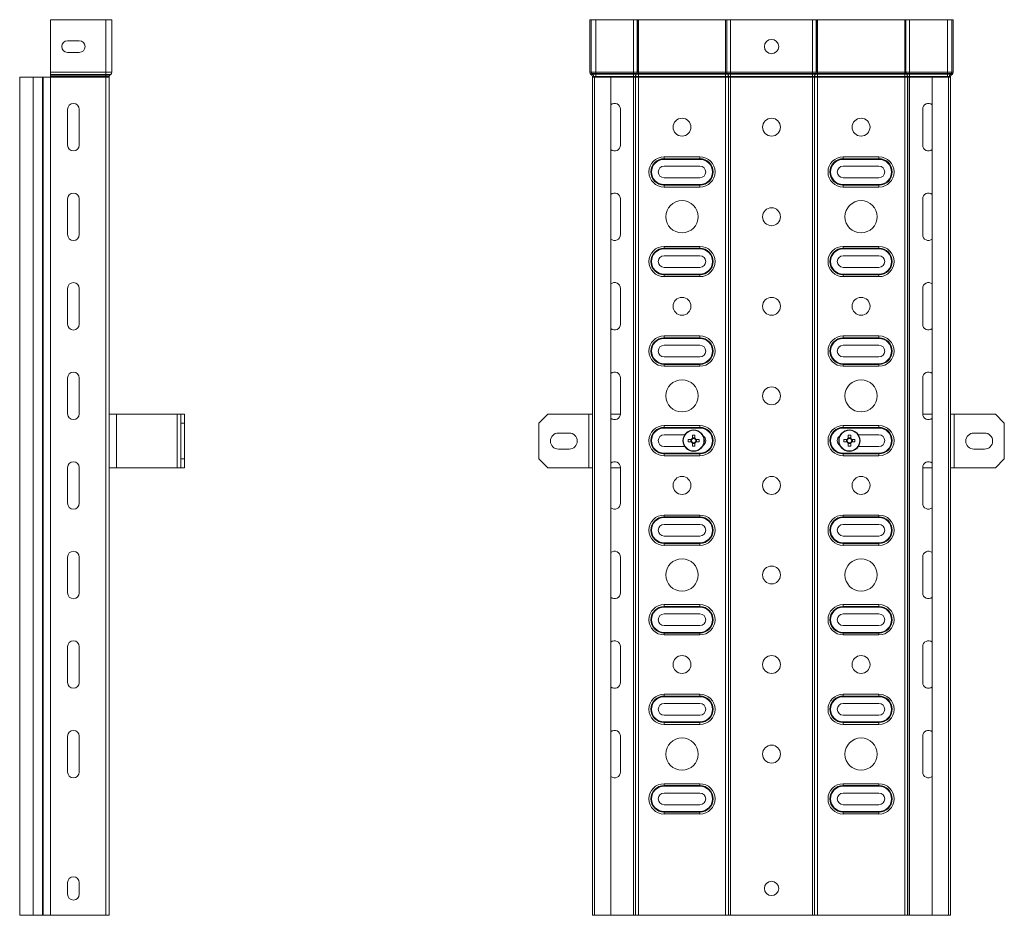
# Model space of a CAD drawing. Header units: millimetres. Extents: x 533 to 1230, y -1291 to 1035.
# Tile 5 of 8: x 676 to 1226, y -666 to -166. Entities that reach past the tile are written whole.
import ezdxf

# ---------------------------------------------------------------- set-up
doc = ezdxf.new("R2010")
doc.units = ezdxf.units.MM

msp = doc.modelspace()

# ---------------------------------------------------------------- linework, layer by layer
at = {"color": 7, "linetype": 'Continuous', "lineweight": 15}
for p, q in [((692.91, -195.76), (692.91, -166.43)), ((692.91, -166.43), (723.85, -166.43)), ((723.85, -195.76), (723.85, -166.43)), ((723.85, -166.43), (727.05, -166.43)), ((727.05, -195.76), (727.05, -166.43)), ((994.84, -166.43), (994.14, -166.43)), ((994.14, -195.76), (994.14, -166.43)), ((994.84, -195.76), (994.84, -166.43)), ((997.34, -166.43), (994.84, -166.43)), ((997.34, -195.76), (997.34, -166.43)), ((1018.43, -166.43), (997.34, -166.43)), ((1018.43, -195.76), (1018.43, -166.43)), ((1020.48, -166.43), (1018.43, -166.43)), ((1020.48, -195.76), (1020.48, -166.43)), ((1020.6, -166.43), (1020.48, -166.43)), ((1020.6, -195.76), (1020.6, -166.43)), ((1021.16, -166.43), (1020.6, -166.43)), ((1021.16, -195.76), (1021.16, -166.43)), ((1069.92, -166.43), (1021.16, -166.43)), ((1069.92, -195.76), (1069.92, -166.43)), ((1070.49, -166.43), (1069.92, -166.43)), ((1070.49, -195.76), (1070.49, -166.43)), ((1070.6, -166.43), (1070.49, -166.43)), ((1070.6, -195.76), (1070.6, -166.43)), ((1072.65, -166.43), (1070.6, -166.43)), ((1072.65, -195.76), (1072.65, -166.43)), ((1118.43, -166.43), (1072.65, -166.43)), ((1118.43, -195.76), (1118.43, -166.43)), ((1120.48, -166.43), (1118.43, -166.43)), ((1120.48, -195.76), (1120.48, -166.43)), ((1120.6, -166.43), (1120.48, -166.43)), ((1120.6, -195.76), (1120.6, -166.43)), ((1121.16, -166.43), (1120.6, -166.43)), ((1121.16, -195.76), (1121.16, -166.43)), ((1169.92, -166.43), (1121.16, -166.43)), ((1169.92, -195.76), (1169.92, -166.43)), ((1170.49, -166.43), (1169.92, -166.43)), ((1170.49, -195.76), (1170.49, -166.43)), ((1170.6, -166.43), (1170.49, -166.43)), ((1170.6, -195.76), (1170.6, -166.43)), ((1172.65, -166.43), (1170.6, -166.43)), ((1172.65, -195.76), (1172.65, -166.43)), ((1193.74, -166.43), (1172.65, -166.43)), ((1193.74, -195.76), (1193.74, -166.43)), ((1196.24, -166.43), (1193.74, -166.43)), ((1196.24, -166.43), (1196.94, -166.43)), ((1196.24, -195.76), (1196.24, -166.43)), ((1196.94, -195.76), (1196.94, -166.43)), ((702.4, -178.18), (708.9, -178.18)), ((708.9, -184.68), (702.4, -184.68)), ((692.91, -196.94), (692.91, -195.76)), ((692.91, -195.76), (723.85, -195.76)), ((692.91, -196.94), (723.85, -196.94)), ((692.91, -197.41), (692.91, -196.94)), ((692.91, -197.41), (723.85, -197.41)), ((692.91, -198.23), (692.91, -197.41)), ((723.85, -196.94), (723.85, -195.76)), ((723.85, -195.76), (727.05, -195.76)), ((723.85, -196.94), (726.53, -196.94)), ((723.85, -197.41), (723.85, -196.94)), ((723.85, -197.41), (726.01, -197.41)), ((723.85, -198.23), (723.85, -197.41)), ((726.01, -197.41), (726.53, -196.94)), ((994.84, -195.76), (994.14, -195.76)), ((995.14, -196.42), (994.67, -196.94)), ((995.18, -197.41), (994.67, -196.94)), ((997.34, -195.76), (994.84, -195.76)), ((995.65, -196.9), (995.14, -196.42)), ((997.34, -196.42), (995.14, -196.42)), ((995.65, -196.9), (995.18, -197.41)), ((997.34, -196.9), (995.65, -196.9)), ((997.34, -196.42), (997.34, -195.76)), ((1018.43, -195.76), (997.34, -195.76)), ((997.34, -196.9), (997.34, -196.42)), ((1018.43, -196.42), (997.34, -196.42)), ((997.34, -198.23), (997.34, -196.9)), ((1018.43, -196.9), (997.34, -196.9)), ((1018.43, -196.42), (1018.43, -195.76)), ((1020.48, -195.76), (1018.43, -195.76)), ((1018.43, -196.9), (1018.43, -196.42)), ((1020.27, -196.42), (1018.43, -196.42)), ((1018.43, -198.23), (1018.43, -196.9)), ((1019.91, -196.9), (1018.43, -196.9)), ((1019.91, -196.9), (1020.27, -196.42)), ((1020.02, -196.9), (1019.91, -196.9)), ((1020.02, -196.9), (1020.39, -196.42)), ((1021.16, -196.9), (1020.02, -196.9)), ((1020.39, -196.42), (1020.27, -196.42)), ((1021.16, -196.42), (1020.39, -196.42)), ((1020.6, -195.76), (1020.48, -195.76)), ((1021.16, -195.76), (1020.6, -195.76)), ((1021.16, -196.42), (1021.16, -195.76)), ((1069.92, -195.76), (1021.16, -195.76)), ((1021.16, -196.9), (1021.16, -196.42)), ((1069.92, -196.42), (1021.16, -196.42)), ((1021.16, -198.23), (1021.16, -196.9)), ((1069.92, -196.9), (1021.16, -196.9)), ((1069.92, -196.42), (1069.92, -195.76)), ((1070.49, -195.76), (1069.92, -195.76)), ((1069.92, -196.9), (1069.92, -196.42)), ((1070.7, -196.42), (1069.92, -196.42)), ((1069.92, -198.23), (1069.92, -196.9)), ((1071.06, -196.9), (1069.92, -196.9)), ((1070.6, -195.76), (1070.49, -195.76)), ((1072.65, -195.76), (1070.6, -195.76)), ((1071.06, -196.9), (1070.7, -196.42)), ((1070.81, -196.42), (1070.7, -196.42)), ((1071.18, -196.9), (1070.81, -196.42)), ((1072.65, -196.42), (1070.81, -196.42)), ((1071.18, -196.9), (1071.06, -196.9)), ((1072.65, -196.9), (1071.18, -196.9)), ((1072.65, -196.42), (1072.65, -195.76)), ((1118.43, -195.76), (1072.65, -195.76)), ((1072.65, -196.9), (1072.65, -196.42)), ((1118.43, -196.42), (1072.65, -196.42)), ((1072.65, -198.23), (1072.65, -196.9)), ((1118.43, -196.9), (1072.65, -196.9)), ((1118.43, -196.42), (1118.43, -195.76)), ((1120.48, -195.76), (1118.43, -195.76)), ((1118.43, -196.9), (1118.43, -196.42)), ((1120.27, -196.42), (1118.43, -196.42)), ((1118.43, -198.23), (1118.43, -196.9)), ((1119.91, -196.9), (1118.43, -196.9)), ((1119.91, -196.9), (1120.27, -196.42)), ((1120.02, -196.9), (1119.91, -196.9)), ((1120.02, -196.9), (1120.39, -196.42)), ((1121.16, -196.9), (1120.02, -196.9)), ((1120.39, -196.42), (1120.27, -196.42)), ((1121.16, -196.42), (1120.39, -196.42)), ((1120.6, -195.76), (1120.48, -195.76)), ((1121.16, -195.76), (1120.6, -195.76)), ((1121.16, -196.42), (1121.16, -195.76)), ((1169.92, -195.76), (1121.16, -195.76)), ((1121.16, -196.9), (1121.16, -196.42)), ((1169.92, -196.42), (1121.16, -196.42)), ((1121.16, -198.23), (1121.16, -196.9)), ((1169.92, -196.9), (1121.16, -196.9)), ((1169.92, -196.42), (1169.92, -195.76)), ((1170.49, -195.76), (1169.92, -195.76)), ((1169.92, -196.9), (1169.92, -196.42)), ((1170.7, -196.42), (1169.92, -196.42)), ((1169.92, -198.23), (1169.92, -196.9)), ((1171.06, -196.9), (1169.92, -196.9)), ((1170.6, -195.76), (1170.49, -195.76)), ((1172.65, -195.76), (1170.6, -195.76)), ((1171.06, -196.9), (1170.7, -196.42)), ((1170.81, -196.42), (1170.7, -196.42)), ((1171.18, -196.9), (1170.81, -196.42)), ((1172.65, -196.42), (1170.81, -196.42)), ((1171.18, -196.9), (1171.06, -196.9)), ((1172.65, -196.9), (1171.18, -196.9)), ((1172.65, -196.42), (1172.65, -195.76)), ((1193.74, -195.76), (1172.65, -195.76)), ((1172.65, -196.9), (1172.65, -196.42)), ((1193.74, -196.42), (1172.65, -196.42)), ((1172.65, -198.23), (1172.65, -196.9)), ((1193.74, -196.9), (1172.65, -196.9)), ((1196.24, -195.76), (1193.74, -195.76)), ((1193.74, -196.42), (1193.74, -195.76)), ((1195.95, -196.42), (1193.74, -196.42)), ((1193.74, -196.9), (1193.74, -196.42)), ((1193.74, -198.23), (1193.74, -196.9)), ((1195.43, -196.9), (1193.74, -196.9)), ((1195.43, -196.9), (1195.95, -196.42)), ((1195.43, -196.9), (1195.9, -197.41)), ((1195.9, -197.41), (1196.42, -196.94)), ((1195.95, -196.42), (1196.42, -196.94)), ((1196.24, -195.76), (1196.94, -195.76)), ((675.65, -198.43), (675.65, -666.43)), ((675.65, -198.43), (683.11, -198.43)), ((683.11, -198.43), (683.11, -666.43)), ((683.11, -198.43), (688.41, -198.43)), ((688.41, -198.43), (688.41, -666.43)), ((688.41, -198.43), (688.78, -198.43)), ((688.78, -198.43), (688.78, -666.43)), ((688.78, -198.43), (692.91, -198.43)), ((692.91, -198.23), (723.85, -198.23)), ((692.91, -198.43), (692.91, -198.23)), ((692.91, -198.43), (723.85, -198.43)), ((692.91, -198.43), (692.91, -666.43)), ((723.85, -198.23), (725.65, -198.23)), ((723.85, -198.43), (723.85, -198.23)), ((723.85, -198.43), (725.65, -198.43)), ((723.85, -198.43), (723.85, -666.43)), ((725.65, -198.43), (725.65, -198.23)), ((725.65, -198.43), (725.65, -666.43)), ((995.54, -198.43), (995.54, -198.23)), ((996.24, -198.23), (995.54, -198.23)), ((995.54, -198.43), (995.54, -666.43)), ((995.54, -198.43), (996.67, -198.43)), ((996.24, -198.43), (996.24, -198.23)), ((997.34, -198.23), (996.24, -198.23)), ((996.67, -198.43), (996.67, -666.43)), ((996.67, -198.43), (1005.77, -198.43)), ((997.34, -198.43), (997.34, -198.23)), ((1018.43, -198.23), (997.34, -198.23)), ((1005.77, -666.43), (1005.77, -198.43)), ((1018.43, -198.43), (1005.77, -198.43)), ((1019.49, -198.23), (1018.43, -198.23)), ((1018.43, -198.43), (1018.43, -198.23)), ((1019.49, -198.43), (1018.43, -198.43)), ((1018.43, -198.43), (1018.43, -666.43)), ((1019.61, -198.23), (1019.49, -198.23)), ((1019.49, -198.43), (1019.49, -198.23)), ((1019.61, -198.43), (1019.49, -198.43)), ((1019.49, -198.43), (1019.49, -666.43)), ((1021.16, -198.23), (1019.61, -198.23)), ((1019.61, -198.43), (1019.61, -198.23)), ((1021.16, -198.43), (1019.61, -198.43)), ((1019.61, -198.43), (1019.61, -666.43)), ((1069.92, -198.23), (1021.16, -198.23)), ((1021.16, -198.43), (1021.16, -198.23)), ((1069.92, -198.43), (1021.16, -198.43)), ((1021.16, -198.43), (1021.16, -666.43)), ((1071.48, -198.23), (1069.92, -198.23)), ((1069.92, -198.43), (1069.92, -198.23)), ((1071.48, -198.43), (1069.92, -198.43)), ((1069.92, -198.43), (1069.92, -666.43)), ((1071.48, -198.43), (1071.48, -198.23)), ((1071.59, -198.23), (1071.48, -198.23)), ((1071.59, -198.43), (1071.48, -198.43)), ((1071.48, -198.43), (1071.48, -666.43)), ((1071.59, -198.43), (1071.59, -198.23)), ((1072.65, -198.23), (1071.59, -198.23)), ((1072.65, -198.43), (1071.59, -198.43)), ((1071.59, -198.43), (1071.59, -666.43)), ((1072.65, -198.43), (1072.65, -198.23)), ((1118.43, -198.23), (1072.65, -198.23)), ((1118.43, -198.43), (1072.65, -198.43)), ((1072.65, -198.43), (1072.65, -666.43)), ((1119.49, -198.23), (1118.43, -198.23)), ((1118.43, -198.43), (1118.43, -198.23)), ((1119.49, -198.43), (1118.43, -198.43)), ((1118.43, -198.43), (1118.43, -666.43)), ((1119.61, -198.23), (1119.49, -198.23)), ((1119.49, -198.43), (1119.49, -198.23)), ((1119.61, -198.43), (1119.49, -198.43)), ((1119.49, -198.43), (1119.49, -666.43)), ((1121.16, -198.23), (1119.61, -198.23)), ((1119.61, -198.43), (1119.61, -198.23)), ((1121.16, -198.43), (1119.61, -198.43)), ((1119.61, -198.43), (1119.61, -666.43)), ((1169.92, -198.23), (1121.16, -198.23)), ((1121.16, -198.43), (1121.16, -198.23)), ((1169.92, -198.43), (1121.16, -198.43)), ((1121.16, -198.43), (1121.16, -666.43)), ((1171.48, -198.23), (1169.92, -198.23)), ((1169.92, -198.43), (1169.92, -198.23)), ((1171.48, -198.43), (1169.92, -198.43)), ((1169.92, -198.43), (1169.92, -666.43)), ((1171.48, -198.43), (1171.48, -198.23)), ((1171.59, -198.23), (1171.48, -198.23)), ((1171.59, -198.43), (1171.48, -198.43)), ((1171.48, -198.43), (1171.48, -666.43)), ((1171.59, -198.43), (1171.59, -198.23)), ((1172.65, -198.23), (1171.59, -198.23)), ((1172.65, -198.43), (1171.59, -198.43)), ((1171.59, -198.43), (1171.59, -666.43)), ((1172.65, -198.43), (1172.65, -198.23)), ((1193.74, -198.23), (1172.65, -198.23)), ((1185.32, -198.43), (1172.65, -198.43)), ((1172.65, -198.43), (1172.65, -666.43)), ((1185.32, -198.43), (1185.32, -666.43)), ((1185.32, -198.43), (1194.42, -198.43)), ((1193.74, -198.43), (1193.74, -198.23)), ((1194.84, -198.23), (1193.74, -198.23)), ((1194.42, -666.43), (1194.42, -198.43)), ((1194.42, -198.43), (1195.54, -198.43)), ((1194.84, -198.23), (1195.54, -198.23)), ((1194.84, -198.43), (1194.84, -198.23)), ((1195.54, -198.43), (1195.54, -198.23)), ((1195.54, -198.43), (1195.54, -666.43)), ((702.4, -236.43), (702.4, -216.43)), ((708.9, -216.43), (708.9, -236.43)), ((1011.14, -236.43), (1011.14, -216.43)), ((1179.95, -216.43), (1179.95, -236.43)), ((1035.54, -242.98), (1055.54, -242.98)), ((1035.54, -242.98), (1035.54, -244.02)), ((1035.54, -244.02), (1055.54, -244.02)), ((1035.54, -244.02), (1035.54, -244.39)), ((1055.54, -244.39), (1035.54, -244.39)), ((1055.54, -242.98), (1055.54, -244.02)), ((1055.54, -244.02), (1055.54, -244.39)), ((1135.54, -242.98), (1155.54, -242.98)), ((1135.54, -242.98), (1135.54, -244.02)), ((1135.54, -244.02), (1155.54, -244.02)), ((1135.54, -244.02), (1135.54, -244.39)), ((1155.54, -244.39), (1135.54, -244.39)), ((1155.54, -242.98), (1155.54, -244.02)), ((1155.54, -244.02), (1155.54, -244.39)), ((1055.54, -248.18), (1035.54, -248.18)), ((1155.54, -248.18), (1135.54, -248.18)), ((1035.54, -254.68), (1055.54, -254.68)), ((1135.54, -254.68), (1155.54, -254.68)), ((1035.54, -258.46), (1035.54, -258.83)), ((1035.54, -258.46), (1055.54, -258.46)), ((1035.54, -258.83), (1035.54, -259.87)), ((1055.54, -258.83), (1035.54, -258.83)), ((1055.54, -259.87), (1035.54, -259.87)), ((1055.54, -258.46), (1055.54, -258.83)), ((1055.54, -258.83), (1055.54, -259.87)), ((1135.54, -258.46), (1135.54, -258.83)), ((1135.54, -258.46), (1155.54, -258.46)), ((1135.54, -258.83), (1135.54, -259.87)), ((1155.54, -258.83), (1135.54, -258.83)), ((1155.54, -259.87), (1135.54, -259.87)), ((1155.54, -258.46), (1155.54, -258.83)), ((1155.54, -258.83), (1155.54, -259.87)), ((702.4, -286.43), (702.4, -266.43)), ((708.9, -266.43), (708.9, -286.43)), ((1011.14, -286.43), (1011.14, -266.43)), ((1179.95, -266.43), (1179.95, -286.43)), ((1035.54, -292.98), (1055.54, -292.98)), ((1035.54, -292.98), (1035.54, -294.02)), ((1035.54, -294.02), (1055.54, -294.02)), ((1035.54, -294.02), (1035.54, -294.39)), ((1055.54, -294.39), (1035.54, -294.39)), ((1055.54, -292.98), (1055.54, -294.02)), ((1055.54, -294.02), (1055.54, -294.39)), ((1135.54, -292.98), (1155.54, -292.98)), ((1135.54, -292.98), (1135.54, -294.02)), ((1135.54, -294.02), (1155.54, -294.02)), ((1135.54, -294.02), (1135.54, -294.39)), ((1155.54, -294.39), (1135.54, -294.39)), ((1155.54, -292.98), (1155.54, -294.02)), ((1155.54, -294.02), (1155.54, -294.39)), ((1055.54, -298.18), (1035.54, -298.18)), ((1155.54, -298.18), (1135.54, -298.18)), ((1035.54, -304.68), (1055.54, -304.68)), ((1135.54, -304.68), (1155.54, -304.68)), ((1035.54, -308.46), (1035.54, -308.83)), ((1035.54, -308.46), (1055.54, -308.46)), ((1035.54, -308.83), (1035.54, -309.87)), ((1055.54, -308.83), (1035.54, -308.83)), ((1055.54, -309.87), (1035.54, -309.87)), ((1055.54, -308.46), (1055.54, -308.83)), ((1055.54, -308.83), (1055.54, -309.87)), ((1135.54, -308.46), (1155.54, -308.46)), ((1135.54, -308.46), (1135.54, -308.83)), ((1135.54, -308.83), (1135.54, -309.87)), ((1155.54, -308.83), (1135.54, -308.83)), ((1155.54, -309.87), (1135.54, -309.87)), ((1155.54, -308.46), (1155.54, -308.83)), ((1155.54, -308.83), (1155.54, -309.87)), ((702.4, -336.43), (702.4, -316.43)), ((708.9, -316.43), (708.9, -336.43)), ((1011.14, -336.43), (1011.14, -316.43)), ((1179.95, -316.43), (1179.95, -336.43)), ((1035.54, -342.98), (1055.54, -342.98)), ((1035.54, -342.98), (1035.54, -344.02)), ((1035.54, -344.02), (1055.54, -344.02)), ((1035.54, -344.02), (1035.54, -344.39)), ((1055.54, -344.39), (1035.54, -344.39)), ((1055.54, -342.98), (1055.54, -344.02)), ((1055.54, -344.02), (1055.54, -344.39)), ((1135.54, -342.98), (1155.54, -342.98)), ((1135.54, -342.98), (1135.54, -344.02)), ((1135.54, -344.02), (1155.54, -344.02)), ((1135.54, -344.02), (1135.54, -344.39)), ((1155.54, -344.39), (1135.54, -344.39)), ((1155.54, -342.98), (1155.54, -344.02)), ((1155.54, -344.02), (1155.54, -344.39)), ((1055.54, -348.18), (1035.54, -348.18)), ((1155.54, -348.18), (1135.54, -348.18)), ((1035.54, -354.68), (1055.54, -354.68)), ((1135.54, -354.68), (1155.54, -354.68)), ((1035.54, -358.46), (1035.54, -358.83)), ((1035.54, -358.46), (1055.54, -358.46)), ((1035.54, -358.83), (1035.54, -359.87)), ((1055.54, -358.83), (1035.54, -358.83)), ((1055.54, -359.87), (1035.54, -359.87)), ((1055.54, -358.46), (1055.54, -358.83)), ((1055.54, -358.83), (1055.54, -359.87)), ((1135.54, -358.46), (1155.54, -358.46)), ((1135.54, -358.46), (1135.54, -358.83)), ((1135.54, -358.83), (1135.54, -359.87)), ((1155.54, -358.83), (1135.54, -358.83)), ((1155.54, -359.87), (1135.54, -359.87)), ((1155.54, -358.46), (1155.54, -358.83)), ((1155.54, -358.83), (1155.54, -359.87)), ((702.4, -386.43), (702.4, -366.43)), ((708.9, -366.43), (708.9, -386.43)), ((1011.14, -386.43), (1011.14, -366.43)), ((1179.95, -366.43), (1179.95, -386.43)), ((725.65, -386.68), (729.65, -386.68)), ((729.65, -416.68), (729.65, -386.68)), ((729.65, -386.68), (763.65, -386.68)), ((763.65, -416.68), (763.65, -386.68)), ((763.65, -386.68), (765.65, -386.68)), ((765.65, -386.68), (767.65, -386.68)), ((765.65, -391.68), (765.65, -386.68)), ((767.65, -386.68), (767.65, -391.68)), ((970.54, -386.68), (965.54, -391.68)), ((970.54, -386.68), (993.54, -386.68)), ((993.54, -416.68), (993.54, -386.68)), ((993.54, -386.68), (995.54, -386.68)), ((1005.77, -386.68), (1011.13, -386.68)), ((1179.96, -386.68), (1185.32, -386.68)), ((1195.54, -386.68), (1197.54, -386.68)), ((1197.54, -416.68), (1197.54, -386.68)), ((1197.54, -386.68), (1220.54, -386.68)), ((1225.54, -391.68), (1220.54, -386.68)), ((767.65, -391.68), (765.65, -391.68)), ((765.65, -411.68), (765.65, -391.68)), ((767.65, -411.68), (767.65, -391.68)), ((965.54, -411.68), (965.54, -391.68)), ((1035.54, -392.98), (1055.54, -392.98)), ((1035.54, -392.98), (1035.54, -394.02)), ((1035.54, -394.02), (1055.54, -394.02)), ((1035.54, -394.02), (1035.54, -394.39)), ((1055.54, -394.39), (1035.54, -394.39)), ((1055.54, -392.98), (1055.54, -394.02)), ((1055.54, -394.02), (1055.54, -394.39)), ((1135.54, -392.98), (1155.54, -392.98)), ((1135.54, -392.98), (1135.54, -394.02)), ((1135.54, -394.02), (1155.54, -394.02)), ((1135.54, -394.02), (1135.54, -394.39)), ((1155.54, -394.39), (1135.54, -394.39)), ((1155.54, -392.98), (1155.54, -394.02)), ((1155.54, -394.02), (1155.54, -394.39)), ((1225.54, -411.68), (1225.54, -391.68)), ((982.54, -397.18), (976.54, -397.18)), ((1047, -398.18), (1035.54, -398.18)), ((1050.71, -400.72), (1048.95, -400.72)), ((1050.42, -400.72), (1050.42, -402.14)), ((1051.33, -398.33), (1051.33, -400.09)), ((1052.75, -399.8), (1051.33, -399.8)), ((1052.75, -400.09), (1052.75, -398.33)), ((1055.14, -400.72), (1053.38, -400.72)), ((1053.67, -402.14), (1053.67, -400.72)), ((1137.71, -400.72), (1135.95, -400.72)), ((1137.42, -400.72), (1137.42, -402.14)), ((1138.33, -398.33), (1138.33, -400.09)), ((1139.75, -399.8), (1138.33, -399.8)), ((1139.75, -400.09), (1139.75, -398.33)), ((1142.14, -400.72), (1140.38, -400.72)), ((1140.67, -402.14), (1140.67, -400.72)), ((1155.54, -398.18), (1144.09, -398.18)), ((1214.54, -397.18), (1208.54, -397.18)), ((976.54, -406.18), (982.54, -406.18)), ((1035.54, -404.68), (1047, -404.68)), ((1048.95, -402.14), (1050.71, -402.14)), ((1051.33, -402.76), (1051.33, -404.52)), ((1051.33, -403.05), (1052.75, -403.05)), ((1052.75, -404.52), (1052.75, -402.76)), ((1053.38, -402.14), (1055.14, -402.14)), ((1135.95, -402.14), (1137.71, -402.14)), ((1138.33, -402.76), (1138.33, -404.52)), ((1138.33, -403.05), (1139.75, -403.05)), ((1139.75, -404.52), (1139.75, -402.76)), ((1140.38, -402.14), (1142.14, -402.14)), ((1144.09, -404.68), (1155.54, -404.68)), ((1208.54, -406.18), (1214.54, -406.18)), ((765.65, -411.68), (767.65, -411.68)), ((765.65, -416.68), (765.65, -411.68)), ((767.65, -411.68), (767.65, -416.68)), ((965.54, -411.68), (970.54, -416.68)), ((1035.54, -408.46), (1055.54, -408.46)), ((1035.54, -408.46), (1035.54, -408.83)), ((1035.54, -408.83), (1035.54, -409.87)), ((1055.54, -408.83), (1035.54, -408.83)), ((1055.54, -409.87), (1035.54, -409.87)), ((1055.54, -408.46), (1055.54, -408.83)), ((1055.54, -408.83), (1055.54, -409.87)), ((1135.54, -408.46), (1155.54, -408.46)), ((1135.54, -408.46), (1135.54, -408.83)), ((1135.54, -408.83), (1135.54, -409.87)), ((1155.54, -408.83), (1135.54, -408.83)), ((1155.54, -409.87), (1135.54, -409.87)), ((1155.54, -408.46), (1155.54, -408.83)), ((1155.54, -408.83), (1155.54, -409.87)), ((1220.54, -416.68), (1225.54, -411.68)), ((702.4, -436.43), (702.4, -416.43)), ((708.9, -416.43), (708.9, -436.43)), ((725.65, -416.68), (729.65, -416.68)), ((729.65, -416.68), (763.65, -416.68)), ((763.65, -416.68), (765.65, -416.68)), ((767.65, -416.68), (765.65, -416.68)), ((970.54, -416.68), (993.54, -416.68)), ((993.54, -416.68), (995.54, -416.68)), ((1005.77, -416.68), (1011.14, -416.68)), ((1011.14, -436.43), (1011.14, -416.43)), ((1179.95, -416.43), (1179.95, -436.43)), ((1179.95, -416.68), (1185.32, -416.68)), ((1195.54, -416.68), (1197.54, -416.68)), ((1197.54, -416.68), (1220.54, -416.68)), ((1035.54, -442.98), (1055.54, -442.98)), ((1035.54, -442.98), (1035.54, -444.02)), ((1035.54, -444.02), (1055.54, -444.02)), ((1035.54, -444.02), (1035.54, -444.39)), ((1055.54, -444.39), (1035.54, -444.39)), ((1055.54, -442.98), (1055.54, -444.02)), ((1055.54, -444.02), (1055.54, -444.39)), ((1135.54, -442.98), (1155.54, -442.98)), ((1135.54, -442.98), (1135.54, -444.02)), ((1135.54, -444.02), (1155.54, -444.02)), ((1135.54, -444.02), (1135.54, -444.39)), ((1155.54, -444.39), (1135.54, -444.39)), ((1155.54, -442.98), (1155.54, -444.02)), ((1155.54, -444.02), (1155.54, -444.39)), ((1055.54, -448.18), (1035.54, -448.18)), ((1155.54, -448.18), (1135.54, -448.18)), ((1035.54, -454.68), (1055.54, -454.68)), ((1135.54, -454.68), (1155.54, -454.68)), ((1035.54, -458.46), (1055.54, -458.46)), ((1035.54, -458.46), (1035.54, -458.83)), ((1035.54, -458.83), (1035.54, -459.87)), ((1055.54, -458.83), (1035.54, -458.83)), ((1055.54, -459.87), (1035.54, -459.87)), ((1055.54, -458.46), (1055.54, -458.83)), ((1055.54, -458.83), (1055.54, -459.87)), ((1135.54, -458.46), (1155.54, -458.46)), ((1135.54, -458.46), (1135.54, -458.83)), ((1135.54, -458.83), (1135.54, -459.87)), ((1155.54, -458.83), (1135.54, -458.83)), ((1155.54, -459.87), (1135.54, -459.87)), ((1155.54, -458.46), (1155.54, -458.83)), ((1155.54, -458.83), (1155.54, -459.87)), ((702.4, -486.43), (702.4, -466.43)), ((708.9, -466.43), (708.9, -486.43)), ((1011.14, -486.43), (1011.14, -466.43)), ((1179.95, -466.43), (1179.95, -486.43)), ((1035.54, -492.98), (1055.54, -492.98)), ((1035.54, -492.98), (1035.54, -494.02)), ((1035.54, -494.02), (1055.54, -494.02)), ((1035.54, -494.02), (1035.54, -494.39)), ((1055.54, -494.39), (1035.54, -494.39)), ((1055.54, -492.98), (1055.54, -494.02)), ((1055.54, -494.02), (1055.54, -494.39)), ((1135.54, -492.98), (1155.54, -492.98)), ((1135.54, -492.98), (1135.54, -494.02)), ((1135.54, -494.02), (1155.54, -494.02)), ((1135.54, -494.02), (1135.54, -494.39)), ((1155.54, -494.39), (1135.54, -494.39)), ((1155.54, -492.98), (1155.54, -494.02)), ((1155.54, -494.02), (1155.54, -494.39)), ((1055.54, -498.18), (1035.54, -498.18)), ((1155.54, -498.18), (1135.54, -498.18)), ((1035.54, -504.68), (1055.54, -504.68)), ((1135.54, -504.68), (1155.54, -504.68)), ((1035.54, -508.46), (1055.54, -508.46)), ((1035.54, -508.46), (1035.54, -508.83)), ((1035.54, -508.83), (1035.54, -509.87)), ((1055.54, -508.83), (1035.54, -508.83)), ((1055.54, -509.87), (1035.54, -509.87)), ((1055.54, -508.46), (1055.54, -508.83)), ((1055.54, -508.83), (1055.54, -509.87)), ((1135.54, -508.46), (1155.54, -508.46)), ((1135.54, -508.46), (1135.54, -508.83)), ((1135.54, -508.83), (1135.54, -509.87)), ((1155.54, -508.83), (1135.54, -508.83)), ((1155.54, -509.87), (1135.54, -509.87)), ((1155.54, -508.46), (1155.54, -508.83)), ((1155.54, -508.83), (1155.54, -509.87)), ((702.4, -536.43), (702.4, -516.43)), ((708.9, -516.43), (708.9, -536.43)), ((1011.14, -536.43), (1011.14, -516.43)), ((1179.95, -516.43), (1179.95, -536.43)), ((1035.54, -542.98), (1055.54, -542.98)), ((1035.54, -542.98), (1035.54, -544.02)), ((1035.54, -544.02), (1055.54, -544.02)), ((1035.54, -544.02), (1035.54, -544.39)), ((1055.54, -542.98), (1055.54, -544.02)), ((1055.54, -544.02), (1055.54, -544.39)), ((1135.54, -542.98), (1155.54, -542.98)), ((1135.54, -542.98), (1135.54, -544.02)), ((1135.54, -544.02), (1155.54, -544.02)), ((1135.54, -544.02), (1135.54, -544.39)), ((1155.54, -542.98), (1155.54, -544.02)), ((1155.54, -544.02), (1155.54, -544.39)), ((1055.54, -544.39), (1035.54, -544.39)), ((1055.54, -548.18), (1035.54, -548.18)), ((1155.54, -544.39), (1135.54, -544.39)), ((1155.54, -548.18), (1135.54, -548.18)), ((1035.54, -554.68), (1055.54, -554.68)), ((1135.54, -554.68), (1155.54, -554.68)), ((1035.54, -558.46), (1055.54, -558.46)), ((1035.54, -558.46), (1035.54, -558.83)), ((1035.54, -558.83), (1035.54, -559.87)), ((1055.54, -558.83), (1035.54, -558.83)), ((1055.54, -559.87), (1035.54, -559.87)), ((1055.54, -558.46), (1055.54, -558.83)), ((1055.54, -558.83), (1055.54, -559.87)), ((1135.54, -558.46), (1135.54, -558.83)), ((1135.54, -558.46), (1155.54, -558.46)), ((1135.54, -558.83), (1135.54, -559.87)), ((1155.54, -558.83), (1135.54, -558.83)), ((1155.54, -559.87), (1135.54, -559.87)), ((1155.54, -558.46), (1155.54, -558.83)), ((1155.54, -558.83), (1155.54, -559.87)), ((702.4, -586.43), (702.4, -566.43)), ((708.9, -566.43), (708.9, -586.43)), ((1011.14, -586.43), (1011.14, -566.43)), ((1179.95, -566.43), (1179.95, -586.43)), ((1035.54, -592.98), (1055.54, -592.98)), ((1035.54, -592.98), (1035.54, -594.02)), ((1055.54, -592.98), (1055.54, -594.02)), ((1135.54, -592.98), (1155.54, -592.98)), ((1135.54, -592.98), (1135.54, -594.02)), ((1155.54, -592.98), (1155.54, -594.02)), ((1035.54, -594.02), (1055.54, -594.02)), ((1035.54, -594.02), (1035.54, -594.39)), ((1055.54, -594.39), (1035.54, -594.39)), ((1055.54, -598.18), (1035.54, -598.18)), ((1055.54, -594.02), (1055.54, -594.39)), ((1135.54, -594.02), (1155.54, -594.02)), ((1135.54, -594.02), (1135.54, -594.39)), ((1155.54, -594.39), (1135.54, -594.39)), ((1155.54, -598.18), (1135.54, -598.18)), ((1155.54, -594.02), (1155.54, -594.39)), ((1035.54, -604.68), (1055.54, -604.68)), ((1135.54, -604.68), (1155.54, -604.68)), ((1035.54, -608.46), (1055.54, -608.46)), ((1035.54, -608.46), (1035.54, -608.83)), ((1035.54, -608.83), (1035.54, -609.87)), ((1055.54, -608.83), (1035.54, -608.83)), ((1055.54, -609.87), (1035.54, -609.87)), ((1055.54, -608.46), (1055.54, -608.83)), ((1055.54, -608.83), (1055.54, -609.87)), ((1135.54, -608.46), (1155.54, -608.46)), ((1135.54, -608.46), (1135.54, -608.83)), ((1135.54, -608.83), (1135.54, -609.87)), ((1155.54, -608.83), (1135.54, -608.83)), ((1155.54, -609.87), (1135.54, -609.87)), ((1155.54, -608.46), (1155.54, -608.83)), ((1155.54, -608.83), (1155.54, -609.87)), ((702.4, -654.68), (702.4, -648.18)), ((708.9, -648.18), (708.9, -654.68)), ((675.65, -666.43), (683.11, -666.43)), ((683.11, -666.43), (688.41, -666.43)), ((688.41, -666.43), (688.78, -666.43)), ((688.78, -666.43), (692.91, -666.43)), ((692.91, -666.43), (723.85, -666.43)), ((723.85, -666.43), (725.65, -666.43)), ((995.54, -666.43), (996.67, -666.43)), ((996.67, -666.43), (1005.77, -666.43)), ((1018.43, -666.43), (1005.77, -666.43)), ((1019.49, -666.43), (1018.43, -666.43)), ((1019.61, -666.43), (1019.49, -666.43)), ((1021.16, -666.43), (1019.61, -666.43)), ((1069.92, -666.43), (1021.16, -666.43)), ((1071.48, -666.43), (1069.92, -666.43)), ((1071.59, -666.43), (1071.48, -666.43)), ((1072.65, -666.43), (1071.59, -666.43)), ((1118.43, -666.43), (1072.65, -666.43)), ((1119.49, -666.43), (1118.43, -666.43)), ((1119.61, -666.43), (1119.49, -666.43)), ((1121.16, -666.43), (1119.61, -666.43)), ((1169.92, -666.43), (1121.16, -666.43)), ((1171.48, -666.43), (1169.92, -666.43)), ((1171.59, -666.43), (1171.48, -666.43)), ((1172.65, -666.43), (1171.59, -666.43)), ((1185.32, -666.43), (1172.65, -666.43)), ((1185.32, -666.43), (1194.42, -666.43)), ((1194.42, -666.43), (1195.54, -666.43))]:
    msp.add_line(p, q, dxfattribs=at)
for centre, radius in [((1095.54, -181.43), 4), ((1045.54, -226.43), 5), ((1095.54, -226.43), 5), ((1145.54, -226.43), 5), ((1045.54, -276.43), 9), ((1145.54, -276.43), 9), ((1095.54, -276.43), 5), ((1045.54, -326.43), 5), ((1095.54, -326.43), 5), ((1145.54, -326.43), 5), ((1045.54, -376.43), 9), ((1145.54, -376.43), 9), ((1095.54, -376.43), 5), ((1052.04, -401.43), 6), ((1052.04, -401.43), 5.77), ((1139.04, -401.43), 6), ((1139.04, -401.43), 5.77), ((1045.54, -426.43), 5), ((1095.54, -426.43), 5), ((1145.54, -426.43), 5), ((1045.54, -476.43), 9), ((1095.54, -476.43), 5), ((1145.54, -476.43), 9), ((1045.54, -526.43), 5), ((1095.54, -526.43), 5), ((1145.54, -526.43), 5), ((1045.54, -576.43), 9), ((1095.54, -576.43), 5), ((1145.54, -576.43), 9), ((1095.54, -651.43), 4)]:
    msp.add_circle(centre, radius, dxfattribs=at)
for centre, radius, start, end in [((702.4, -181.43), 3.25, 90, 270), ((708.9, -181.43), 3.25, 270, 90), ((726.75, -198.23), 1.1, 132.3141, 180), ((725.45, -195.76), 1.6, 312.3141, 0), ((995.74, -195.76), 1.6, 180, 227.6859), ((995.74, -195.76), 0.9, 180, 227.6859), ((994.44, -198.23), 1.1, 0, 47.6859), ((994.44, -198.23), 1.8, 0, 47.6859), ((1021.68, -198.18), 2.19, 144.0971, 181.1949), ((1021.8, -198.18), 2.19, 144.0979, 181.1941), ((1019.39, -195.78), 1.1, 324.0981, 1.1936), ((1019.5, -195.78), 1.1, 324.0947, 1.1969), ((1071.58, -195.78), 1.1, 178.8079, 215.9016), ((1071.7, -195.78), 1.1, 178.8047, 215.9036), ((1069.29, -198.18), 2.19, 358.8065, 35.9021), ((1069.4, -198.18), 2.19, 358.8055, 35.9025), ((1121.68, -198.18), 2.19, 144.0971, 181.1943), ((1121.8, -198.18), 2.19, 144.0975, 181.1945), ((1119.39, -195.78), 1.1, 324.0963, 1.1941), ((1119.5, -195.78), 1.1, 324.0963, 1.1941), ((1171.58, -195.78), 1.1, 178.8057, 215.9032), ((1171.7, -195.78), 1.1, 178.8052, 215.9034), ((1169.29, -198.18), 2.19, 358.8059, 35.9025), ((1169.4, -198.18), 2.19, 358.8058, 35.9025), ((1196.64, -198.23), 1.8, 132.3141, 180), ((1196.64, -198.23), 1.1, 132.3141, 180), ((1195.34, -195.76), 0.9, 312.3141, 0), ((1195.34, -195.76), 1.6, 312.3141, 0), ((705.65, -216.43), 3.25, 0, 180), ((1007.89, -216.43), 3.25, 0, 130.7011), ((1183.2, -216.43), 3.25, 49.2989, 180), ((705.65, -236.43), 3.25, 180, 0), ((1007.89, -236.43), 3.25, 229.2989, 0), ((1183.2, -236.43), 3.25, 180, 310.7011), ((1035.54, -251.43), 8.45, 90, 270), ((1035.54, -251.43), 7.41, 90, 270), ((1035.54, -251.43), 7.03, 90, 270), ((1055.54, -251.43), 8.45, 270, 90), ((1055.54, -251.43), 7.41, 270, 90), ((1055.54, -251.43), 7.03, 270, 90), ((1135.54, -251.43), 8.45, 90, 270), ((1135.54, -251.43), 7.41, 90, 270), ((1135.54, -251.43), 7.03, 90, 270), ((1155.54, -251.43), 8.45, 270, 90), ((1155.54, -251.43), 7.41, 270, 90), ((1155.54, -251.43), 7.03, 270, 90), ((1035.54, -251.43), 3.25, 90, 270), ((1055.54, -251.43), 3.25, 270, 90), ((1135.54, -251.43), 3.25, 90, 270), ((1155.54, -251.43), 3.25, 270, 90), ((705.65, -266.43), 3.25, 0, 180), ((1007.89, -266.43), 3.25, 0, 130.7011), ((1183.2, -266.43), 3.25, 49.2989, 180), ((705.65, -286.43), 3.25, 180, 0), ((1007.89, -286.43), 3.25, 229.2989, 0), ((1183.2, -286.43), 3.25, 180, 310.7011), ((1035.54, -301.43), 8.45, 90, 270), ((1035.54, -301.43), 7.41, 90, 270), ((1035.54, -301.43), 7.03, 90, 270), ((1055.54, -301.43), 8.45, 270, 90), ((1055.54, -301.43), 7.41, 270, 90), ((1055.54, -301.43), 7.03, 270, 90), ((1135.54, -301.43), 8.45, 90, 270), ((1135.54, -301.43), 7.41, 90, 270), ((1135.54, -301.43), 7.03, 90, 270), ((1155.54, -301.43), 8.45, 270, 90), ((1155.54, -301.43), 7.41, 270, 90), ((1155.54, -301.43), 7.03, 270, 90), ((1035.54, -301.43), 3.25, 90, 270), ((1055.54, -301.43), 3.25, 270, 90), ((1135.54, -301.43), 3.25, 90, 270), ((1155.54, -301.43), 3.25, 270, 90), ((705.65, -316.43), 3.25, 0, 180), ((1007.89, -316.43), 3.25, 0, 130.7011), ((1183.2, -316.43), 3.25, 49.2989, 180), ((705.65, -336.43), 3.25, 180, 0), ((1007.89, -336.43), 3.25, 229.2989, 0), ((1183.2, -336.43), 3.25, 180, 310.7011), ((1035.54, -351.43), 8.45, 90, 270), ((1035.54, -351.43), 7.41, 90, 270), ((1035.54, -351.43), 7.03, 90, 270), ((1055.54, -351.43), 8.45, 270, 90), ((1055.54, -351.43), 7.41, 270, 90), ((1055.54, -351.43), 7.03, 270, 90), ((1135.54, -351.43), 8.45, 90, 270), ((1135.54, -351.43), 7.41, 90, 270), ((1135.54, -351.43), 7.03, 90, 270), ((1155.54, -351.43), 8.45, 270, 90), ((1155.54, -351.43), 7.41, 270, 90), ((1155.54, -351.43), 7.03, 270, 90), ((1035.54, -351.43), 3.25, 90, 270), ((1055.54, -351.43), 3.25, 270, 90), ((1135.54, -351.43), 3.25, 90, 270), ((1155.54, -351.43), 3.25, 270, 90), ((705.65, -366.43), 3.25, 0, 180), ((1007.89, -366.43), 3.25, 0, 130.7011), ((1183.2, -366.43), 3.25, 49.2989, 180), ((705.65, -386.43), 3.25, 180, 0), ((1007.89, -386.43), 3.25, 229.2989, 0), ((1183.2, -386.43), 3.25, 180, 310.7011), ((1035.54, -401.43), 8.45, 90, 270), ((1035.54, -401.43), 7.41, 90, 270), ((1035.54, -401.43), 7.03, 90, 270), ((1055.54, -401.43), 8.45, 270, 90), ((1055.54, -401.43), 7.41, 270, 90), ((1055.54, -401.43), 7.03, 270, 90), ((1135.54, -401.43), 8.45, 90, 270), ((1135.54, -401.43), 7.41, 90, 270), ((1135.54, -401.43), 7.03, 90, 270), ((1155.54, -401.43), 8.45, 270, 90), ((1155.54, -401.43), 7.41, 270, 90), ((1155.54, -401.43), 7.03, 270, 90), ((976.54, -401.68), 4.5, 90, 270), ((982.54, -401.68), 4.5, 270, 90), ((1035.54, -401.43), 3.25, 90, 270), ((1071.08, -401.43), 22.14, 178.1623, 181.8377), ((1052.04, -401.43), 1.51, 117.9589, 152.0411), ((1052.04, -401.43), 1.28, 146.3257, 213.6743), ((1052.04, -401.43), 1.28, 123.6743, 146.3257), ((1052.04, -420.47), 22.14, 88.1626, 91.8374), ((1052.04, -401.43), 1.28, 56.3257, 123.6743), ((1052.04, -401.43), 1.51, 27.9589, 62.0411), ((1052.04, -401.43), 1.28, 33.6743, 56.3257), ((1052.04, -401.43), 1.28, 326.3257, 33.6743), ((1033.01, -401.43), 22.14, 358.1623, 1.8377), ((1055.54, -401.43), 3.25, 305.4274, 54.5726), ((1135.54, -401.43), 3.25, 125.4274, 234.5726), ((1158.08, -401.43), 22.14, 178.1623, 181.8377), ((1139.04, -401.43), 1.51, 117.9589, 152.0411), ((1139.04, -401.43), 1.28, 146.3257, 213.6743), ((1139.04, -401.43), 1.28, 123.6743, 146.3257), ((1139.04, -420.47), 22.14, 88.1626, 91.8374), ((1139.04, -401.43), 1.28, 56.3257, 123.6743), ((1139.04, -401.43), 1.51, 27.9589, 62.0411), ((1139.04, -401.43), 1.28, 33.6743, 56.3257), ((1139.04, -401.43), 1.28, 326.3257, 33.6743), ((1120.01, -401.43), 22.14, 358.1623, 1.8377), ((1155.54, -401.43), 3.25, 270, 90), ((1208.54, -401.68), 4.5, 90, 270), ((1214.54, -401.68), 4.5, 270, 90), ((1052.04, -401.43), 1.51, 207.9589, 242.0411), ((1052.04, -401.43), 1.28, 213.6743, 236.3257), ((1052.04, -401.43), 1.28, 236.3257, 303.6743), ((1052.04, -382.39), 22.14, 268.1623, 271.8377), ((1052.04, -401.43), 1.28, 303.6743, 326.3257), ((1052.04, -401.43), 1.51, 297.9589, 332.0411), ((1139.04, -401.43), 1.51, 207.9589, 242.0411), ((1139.04, -401.43), 1.28, 213.6743, 236.3257), ((1139.04, -401.43), 1.28, 236.3257, 303.6743), ((1139.04, -382.39), 22.14, 268.1623, 271.8377), ((1139.04, -401.43), 1.51, 297.9589, 332.0411), ((1139.04, -401.43), 1.28, 303.6743, 326.3257), ((705.65, -416.43), 3.25, 0, 180), ((1007.89, -416.43), 3.25, 0, 130.7011), ((1183.2, -416.43), 3.25, 49.2989, 180), ((705.65, -436.43), 3.25, 180, 0), ((1007.89, -436.43), 3.25, 229.2989, 0), ((1183.2, -436.43), 3.25, 180, 310.7011), ((1035.54, -451.43), 8.45, 90, 270), ((1035.54, -451.43), 7.41, 90, 270), ((1035.54, -451.43), 7.03, 90, 270), ((1055.54, -451.43), 8.45, 270, 90), ((1055.54, -451.43), 7.41, 270, 90), ((1055.54, -451.43), 7.03, 270, 90), ((1135.54, -451.43), 8.45, 90, 270), ((1135.54, -451.43), 7.41, 90, 270), ((1135.54, -451.43), 7.03, 90, 270), ((1155.54, -451.43), 8.45, 270, 90), ((1155.54, -451.43), 7.41, 270, 90), ((1155.54, -451.43), 7.03, 270, 90), ((1035.54, -451.43), 3.25, 90, 270), ((1055.54, -451.43), 3.25, 270, 90), ((1135.54, -451.43), 3.25, 90, 270), ((1155.54, -451.43), 3.25, 270, 90), ((705.65, -466.43), 3.25, 0, 180), ((1007.89, -466.43), 3.25, 0, 130.7011), ((1183.2, -466.43), 3.25, 49.2989, 180), ((705.65, -486.43), 3.25, 180, 0), ((1007.89, -486.43), 3.25, 229.2989, 0), ((1183.2, -486.43), 3.25, 180, 310.7011), ((1035.54, -501.43), 8.45, 90, 270), ((1035.54, -501.43), 7.41, 90, 270), ((1035.54, -501.43), 7.03, 90, 270), ((1055.54, -501.43), 8.45, 270, 90), ((1055.54, -501.43), 7.41, 270, 90), ((1055.54, -501.43), 7.03, 270, 90), ((1135.54, -501.43), 8.45, 90, 270), ((1135.54, -501.43), 7.41, 90, 270), ((1135.54, -501.43), 7.03, 90, 270), ((1155.54, -501.43), 8.45, 270, 90), ((1155.54, -501.43), 7.41, 270, 90), ((1155.54, -501.43), 7.03, 270, 90), ((1035.54, -501.43), 3.25, 90, 270), ((1055.54, -501.43), 3.25, 270, 90), ((1135.54, -501.43), 3.25, 90, 270), ((1155.54, -501.43), 3.25, 270, 90), ((705.65, -516.43), 3.25, 0, 180), ((1007.89, -516.43), 3.25, 0, 130.7011), ((1183.2, -516.43), 3.25, 49.2989, 180), ((705.65, -536.43), 3.25, 180, 0), ((1007.89, -536.43), 3.25, 229.2989, 0), ((1183.2, -536.43), 3.25, 180, 310.7011), ((1035.54, -551.43), 8.45, 90, 270), ((1035.54, -551.43), 7.41, 90, 270), ((1055.54, -551.43), 8.45, 270, 90), ((1055.54, -551.43), 7.41, 270, 90), ((1135.54, -551.43), 8.45, 90, 270), ((1135.54, -551.43), 7.41, 90, 270), ((1155.54, -551.43), 8.45, 270, 90), ((1155.54, -551.43), 7.41, 270, 90), ((1035.54, -551.43), 7.03, 90, 270), ((1035.54, -551.43), 3.25, 90, 270), ((1055.54, -551.43), 7.03, 270, 90), ((1055.54, -551.43), 3.25, 270, 90), ((1135.54, -551.43), 7.03, 90, 270), ((1135.54, -551.43), 3.25, 90, 270), ((1155.54, -551.43), 7.03, 270, 90), ((1155.54, -551.43), 3.25, 270, 90), ((705.65, -566.43), 3.25, 0, 180), ((1007.89, -566.43), 3.25, 0, 130.7011), ((1183.2, -566.43), 3.25, 49.2989, 180), ((705.65, -586.43), 3.25, 180, 0), ((1007.89, -586.43), 3.25, 229.2989, 0), ((1183.2, -586.43), 3.25, 180, 310.7011), ((1035.54, -601.43), 8.45, 90, 270), ((1055.54, -601.43), 8.45, 270, 90), ((1135.54, -601.43), 8.45, 90, 270), ((1155.54, -601.43), 8.45, 270, 90), ((1035.54, -601.43), 7.41, 90, 270), ((1035.54, -601.43), 7.03, 90, 270), ((1035.54, -601.43), 3.25, 90, 270), ((1055.54, -601.43), 7.41, 270, 90), ((1055.54, -601.43), 7.03, 270, 90), ((1055.54, -601.43), 3.25, 270, 90), ((1135.54, -601.43), 7.41, 90, 270), ((1135.54, -601.43), 7.03, 90, 270), ((1135.54, -601.43), 3.25, 90, 270), ((1155.54, -601.43), 7.41, 270, 90), ((1155.54, -601.43), 7.03, 270, 90), ((1155.54, -601.43), 3.25, 270, 90), ((705.65, -648.18), 3.25, 0, 180), ((705.65, -654.68), 3.25, 180, 0)]:
    msp.add_arc(centre, radius, start, end, dxfattribs=at)

doc.saveas('drawing.dxf')
